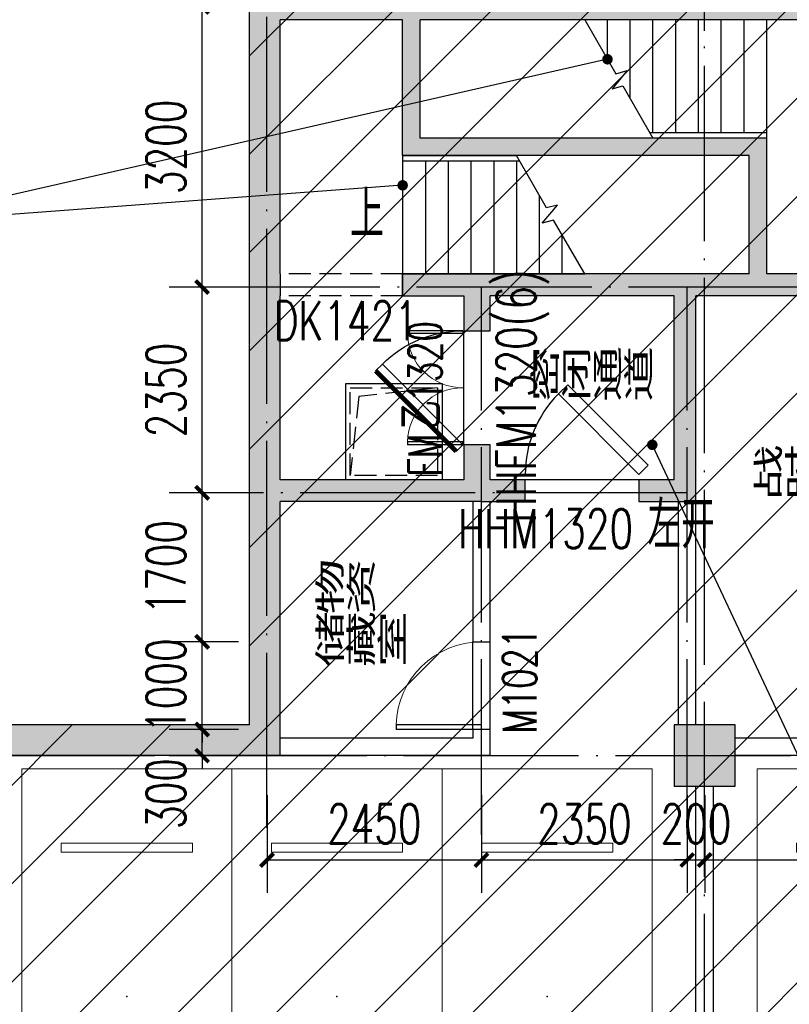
# Model space of a CAD drawing. Extents: x 797781 to 1255204, y 21234 to 1024248.
# Tile 31 of 256: x 897084 to 905876, y 108004 to 119244. Entities that reach past the tile are written whole.
import ezdxf

# ---------------------------------------------------------------- set-up
doc = ezdxf.new("R2010")
doc.units = 0
doc.header["$LTSCALE"] = 1000
doc.header["$MEASUREMENT"] = 0
doc.linetypes.add('230303生产综合楼-平面图_t8$0$DASH', pattern=[0.35, 0.25, -0.1])
doc.linetypes.add('230303生产综合楼-平面图_t8$0$DOTE', pattern=[2.42, 2, -0.2, 0.02, -0.2])
doc.layers.add('230303生产综合楼-平面图_t8$0$A-普通车位', color=252, linetype='Continuous', lineweight=9)
for name, color, linetype in [('230303生产综合楼-平面图_t8$0$A-车位编号', 7, 'Continuous'), ('230303生产综合楼-平面图_t8$0$AX-B-P01(-1F)-RFQ$0$AX-B-P01(-1F)-RFQ$0$$0$DIM_LEAD', 3, 'Continuous'), ('230303生产综合楼-平面图_t8$0$AXIS', 3, 'Continuous'), ('230303生产综合楼-平面图_t8$0$COLUMN', 40, 'Continuous'), ('230303生产综合楼-平面图_t8$0$DIM_SYMB', 3, 'Continuous'), ('230303生产综合楼-平面图_t8$0$DOOR_FIRE', 4, 'Continuous'), ('230303生产综合楼-平面图_t8$0$DOOR_FIRE_TEXT', 7, 'Continuous'), ('230303生产综合楼-平面图_t8$0$DOTE', 1, '230303生产综合楼-平面图_t8$0$DOTE'), ('230303生产综合楼-平面图_t8$0$PUB_DIM', 3, 'Continuous'), ('230303生产综合楼-平面图_t8$0$PUB_HATCH', 8, 'Continuous'), ('230303生产综合楼-平面图_t8$0$PUB_TEXT', 7, 'Continuous'), ('230303生产综合楼-平面图_t8$0$STAIR', 2, 'Continuous'), ('230303生产综合楼-平面图_t8$0$WALL', 40, 'Continuous'), ('230303生产综合楼-平面图_t8$0$WINDOW', 4, 'Continuous'), ('230303生产综合楼-平面图_t8$0$WINDOW_TEXT', 7, 'Continuous'), ('230303生产综合楼-平面图_t8$0$人防门', 1, 'Continuous'), ('PUB_HATCH', 8, 'Continuous')]:
    doc.layers.add(name, color=color, linetype=linetype)
doc.styles.add('230303生产综合楼-平面图_t8$0$_HZTXT', font='@HZTXT_E', dxfattribs={"width": 0.7, "bigfont": '@@HZTXT'})
doc.styles.add('230303生产综合楼-平面图_t8$0$_TCH_DIM', font='SIMPLEX', dxfattribs={"bigfont": 'GBCBIG'})
doc.styles.add('230303生产综合楼-平面图_T8$0$_TCH_DIM_T3', font='SIMPLEX', dxfattribs={"width": 0.705882, "bigfont": 'GBCBIG'})
doc.styles.add('230303生产综合楼-平面图_t8$0$_TCH_WINDOW', font='SIMPLEX', dxfattribs={"height": 3.5, "bigfont": 'GBCBIG'})
doc.dimstyles.new('230303生产综合楼-平面图_T8$0$_TCH_ARCH&&150', dxfattribs={"dimtxt": 446.25, "dimasz": 150, "dimexe": 375, "dimexo": 450, "dimgap": 189.375, "dimtad": 1, "dimdec": 0, "dimzin": 0, "dimdsep": 46, "dimtxsty": '230303生产综合楼-平面图_T8$0$_TCH_DIM_T3', "dimblk": '230303生产综合楼-平面图_t8$0$_ArchTick', "dimcen": 0.09, "dimclrt": 7, "dimazin": 2, "dimtfac": 1, "dimtdec": 0, "dimtix": 1, "dimtmove": 2, "dimatfit": 3, "dimfxl": 1, "dimtolj": 1, "dimtzin": 0, "dimarcsym": 0})

# ---------------------------------------------------------------- blocks, each defined once
blk = doc.blocks.new('230303生产综合楼-平面图_t8$0$普通车位')
at = {"layer": '230303生产综合楼-平面图_t8$0$A-普通车位'}
for points in [[(100, -1200), (5400, -1200), (5400, 1200), (100, 1200)], [(950, 750), (950, -750), (1050, -750), (1050, 750)]]:
    blk.add_lwpolyline(points, close=True, dxfattribs=at)
at = {"layer": '230303生产综合楼-平面图_t8$0$A-车位编号'}
blk.add_point((2700, 0), dxfattribs=at)
blk = doc.blocks.new('230303生产综合楼-平面图_t8$0$1000集水坑')
at = {"layer": '230303生产综合楼-平面图_t8$0$人防门', "color": 6}
blk.add_lwpolyline([(0, 1100), (1100, 1100), (1100, 0), (0, 0)], close=True, dxfattribs=at)
at = {"layer": '230303生产综合楼-平面图_t8$0$人防门', "color": 6, "linetype": '230303生产综合楼-平面图_t8$0$DASH'}
blk.add_lwpolyline([(50, 1050), (1050, 1050), (1050, 50), (50, 50)], close=True, dxfattribs=at)
blk.add_lwpolyline([(50, 1050), (150, 150), (1050, 50)], dxfattribs=at)
blk = doc.blocks.new('230303生产综合楼-平面图_t8$0$_ArchTick')
at = {"color": 0, "linetype": 'ByBlock', "const_width": 0.3}
blk.add_lwpolyline([(-0.5, -0.5), (0.5, 0.5)], dxfattribs=at)
blk = doc.blocks.new('*D3035')
at = {"layer": '230303生产综合楼-平面图_t8$0$AXIS', "color": 0, "lineweight": -2, "transparency": 16777216}
for p, q in [((896508, 119567), (896508, 123242)), ((904908, 119567), (904908, 123242)), ((896508, 122867), (904908, 122867))]:
    blk.add_line(p, q, dxfattribs=at)
at = {"layer": 'Defpoints', "color": 0, "transparency": 16777216}
for p in [(904908, 122867), (896508, 119117), (904908, 119117)]:
    blk.add_point(p, dxfattribs=at)
at = {"layer": '230303生产综合楼-平面图_t8$0$AXIS', "color": 0, "lineweight": -2, "transparency": 16777216, "xscale": 150, "yscale": 150, "zscale": 150, "rotation": 180}
blk.add_blockref('230303生产综合楼-平面图_t8$0$_ArchTick', (896508, 122867), dxfattribs=at)
at = {"layer": '230303生产综合楼-平面图_t8$0$AXIS', "color": 0, "lineweight": -2, "transparency": 16777216, "xscale": 150, "yscale": 150, "zscale": 150}
blk.add_blockref('230303生产综合楼-平面图_t8$0$_ArchTick', (904908, 122867), dxfattribs=at)
at = {"layer": '230303生产综合楼-平面图_t8$0$AXIS', "color": 7, "transparency": 16777216, "insert": (900708, 123280), "char_height": 446.2, "attachment_point": 5, "style": '230303生产综合楼-平面图_T8$0$_TCH_DIM_T3'}
blk.add_mtext('\\A1;8400', dxfattribs=at)
blk = doc.blocks.new('*D3036')
at = {"layer": '230303生产综合楼-平面图_t8$0$AXIS', "color": 0, "lineweight": -2, "transparency": 16777216}
for p, q in [((904908, 119567), (904908, 123242)), ((913308, 119567), (913308, 123242)), ((904908, 122867), (913308, 122867))]:
    blk.add_line(p, q, dxfattribs=at)
at = {"layer": 'Defpoints', "color": 0, "transparency": 16777216}
for p in [(913308, 122867), (904908, 119117), (913308, 119117)]:
    blk.add_point(p, dxfattribs=at)
at = {"layer": '230303生产综合楼-平面图_t8$0$AXIS', "color": 0, "lineweight": -2, "transparency": 16777216, "xscale": 150, "yscale": 150, "zscale": 150, "rotation": 180}
blk.add_blockref('230303生产综合楼-平面图_t8$0$_ArchTick', (904908, 122867), dxfattribs=at)
at = {"layer": '230303生产综合楼-平面图_t8$0$AXIS', "color": 0, "lineweight": -2, "transparency": 16777216, "xscale": 150, "yscale": 150, "zscale": 150}
blk.add_blockref('230303生产综合楼-平面图_t8$0$_ArchTick', (913308, 122867), dxfattribs=at)
at = {"layer": '230303生产综合楼-平面图_t8$0$AXIS', "color": 7, "transparency": 16777216, "insert": (909108, 123280), "char_height": 446.2, "attachment_point": 5, "style": '230303生产综合楼-平面图_T8$0$_TCH_DIM_T3'}
blk.add_mtext('\\A1;8400', dxfattribs=at)
blk = doc.blocks.new('*D3047')
at = {"layer": '230303生产综合楼-平面图_t8$0$AXIS', "color": 0, "lineweight": -2, "transparency": 16777216}
for p, q in [((870658, 119567), (870658, 124442)), ((989258, 119567), (989258, 124442)), ((870658, 124067), (989258, 124067))]:
    blk.add_line(p, q, dxfattribs=at)
at = {"layer": 'Defpoints', "color": 0, "transparency": 16777216}
for p in [(989258, 124067), (870658, 119117), (989258, 119117)]:
    blk.add_point(p, dxfattribs=at)
at = {"layer": '230303生产综合楼-平面图_t8$0$AXIS', "color": 0, "lineweight": -2, "transparency": 16777216, "xscale": 150, "yscale": 150, "zscale": 150, "rotation": 180}
blk.add_blockref('230303生产综合楼-平面图_t8$0$_ArchTick', (870658, 124067), dxfattribs=at)
at = {"layer": '230303生产综合楼-平面图_t8$0$AXIS', "color": 0, "lineweight": -2, "transparency": 16777216, "xscale": 150, "yscale": 150, "zscale": 150}
blk.add_blockref('230303生产综合楼-平面图_t8$0$_ArchTick', (989258, 124067), dxfattribs=at)
at = {"layer": '230303生产综合楼-平面图_t8$0$AXIS', "color": 7, "transparency": 16777216, "insert": (929958, 124480), "char_height": 446.2, "attachment_point": 5, "style": '230303生产综合楼-平面图_T8$0$_TCH_DIM_T3'}
blk.add_mtext('\\A1;118600', dxfattribs=at)
blk = doc.blocks.new('*D3164')
at = {"layer": '230303生产综合楼-平面图_t8$0$PUB_DIM', "color": 0, "lineweight": -2, "transparency": 16777216}
for p, q in [((899909, 110392), (899909, 109276)), ((902359, 110392), (902359, 109276)), ((899909, 109651), (902359, 109651))]:
    blk.add_line(p, q, dxfattribs=at)
at = {"layer": 'Defpoints', "color": 0, "transparency": 16777216}
for p in [(899909, 110842), (902359, 110842), (902359, 109651)]:
    blk.add_point(p, dxfattribs=at)
at = {"layer": '230303生产综合楼-平面图_t8$0$PUB_DIM', "color": 0, "lineweight": -2, "transparency": 16777216, "xscale": 150, "yscale": 150, "zscale": 150, "rotation": 180}
blk.add_blockref('230303生产综合楼-平面图_t8$0$_ArchTick', (899909, 109651), dxfattribs=at)
at = {"layer": '230303生产综合楼-平面图_t8$0$PUB_DIM', "color": 0, "lineweight": -2, "transparency": 16777216, "xscale": 150, "yscale": 150, "zscale": 150}
blk.add_blockref('230303生产综合楼-平面图_t8$0$_ArchTick', (902359, 109651), dxfattribs=at)
at = {"layer": '230303生产综合楼-平面图_t8$0$PUB_DIM', "color": 7, "transparency": 16777216, "insert": (901134, 110064), "char_height": 446.2, "attachment_point": 5, "style": '230303生产综合楼-平面图_T8$0$_TCH_DIM_T3'}
blk.add_mtext('\\A1;2450', dxfattribs=at)
blk = doc.blocks.new('*D3165')
at = {"layer": '230303生产综合楼-平面图_t8$0$PUB_DIM', "color": 0, "lineweight": -2, "transparency": 16777216}
for p, q in [((902359, 110392), (902359, 109276)), ((904709, 110392), (904709, 109276)), ((902359, 109651), (904709, 109651))]:
    blk.add_line(p, q, dxfattribs=at)
at = {"layer": 'Defpoints', "color": 0, "transparency": 16777216}
for p in [(902359, 110842), (904709, 110842), (904709, 109651)]:
    blk.add_point(p, dxfattribs=at)
at = {"layer": '230303生产综合楼-平面图_t8$0$PUB_DIM', "color": 0, "lineweight": -2, "transparency": 16777216, "xscale": 150, "yscale": 150, "zscale": 150, "rotation": 180}
blk.add_blockref('230303生产综合楼-平面图_t8$0$_ArchTick', (902359, 109651), dxfattribs=at)
at = {"layer": '230303生产综合楼-平面图_t8$0$PUB_DIM', "color": 0, "lineweight": -2, "transparency": 16777216, "xscale": 150, "yscale": 150, "zscale": 150}
blk.add_blockref('230303生产综合楼-平面图_t8$0$_ArchTick', (904709, 109651), dxfattribs=at)
at = {"layer": '230303生产综合楼-平面图_t8$0$PUB_DIM', "color": 7, "transparency": 16777216, "insert": (903534, 110064), "char_height": 446.2, "attachment_point": 5, "style": '230303生产综合楼-平面图_T8$0$_TCH_DIM_T3'}
blk.add_mtext('\\A1;2350', dxfattribs=at)
blk = doc.blocks.new('*D3166')
at = {"layer": '230303生产综合楼-平面图_t8$0$PUB_DIM', "color": 0, "lineweight": -2, "transparency": 16777216}
for p, q in [((904709, 110392), (904709, 109276)), ((904909, 110392), (904909, 109276)), ((904709, 109651), (904559, 109651)), ((904709, 109651), (904909, 109651)), ((904909, 109651), (905059, 109651))]:
    blk.add_line(p, q, dxfattribs=at)
at = {"layer": 'Defpoints', "color": 0, "transparency": 16777216}
for p in [(904709, 110842), (904909, 110842), (904909, 109651)]:
    blk.add_point(p, dxfattribs=at)
at = {"layer": '230303生产综合楼-平面图_t8$0$PUB_DIM', "color": 0, "lineweight": -2, "transparency": 16777216, "xscale": 150, "yscale": 150, "zscale": 150}
blk.add_blockref('230303生产综合楼-平面图_t8$0$_ArchTick', (904709, 109651), dxfattribs=at)
at = {"layer": '230303生产综合楼-平面图_t8$0$PUB_DIM', "color": 0, "lineweight": -2, "transparency": 16777216, "xscale": 150, "yscale": 150, "zscale": 150, "rotation": 180}
blk.add_blockref('230303生产综合楼-平面图_t8$0$_ArchTick', (904909, 109651), dxfattribs=at)
at = {"layer": '230303生产综合楼-平面图_t8$0$PUB_DIM', "color": 7, "transparency": 16777216, "insert": (904809, 110064), "char_height": 446.2, "attachment_point": 5, "style": '230303生产综合楼-平面图_T8$0$_TCH_DIM_T3'}
blk.add_mtext('\\A1;200', dxfattribs=at)
blk = doc.blocks.new('*D3167')
at = {"layer": '230303生产综合楼-平面图_t8$0$PUB_DIM', "color": 0, "lineweight": -2, "transparency": 16777216}
for p, q in [((904909, 110392), (904909, 109276)), ((908459, 110392), (908459, 109276)), ((904909, 109651), (908459, 109651))]:
    blk.add_line(p, q, dxfattribs=at)
at = {"layer": 'Defpoints', "color": 0, "transparency": 16777216}
for p in [(904909, 110842), (908459, 110842), (908459, 109651)]:
    blk.add_point(p, dxfattribs=at)
at = {"layer": '230303生产综合楼-平面图_t8$0$PUB_DIM', "color": 0, "lineweight": -2, "transparency": 16777216, "xscale": 150, "yscale": 150, "zscale": 150, "rotation": 180}
blk.add_blockref('230303生产综合楼-平面图_t8$0$_ArchTick', (904909, 109651), dxfattribs=at)
at = {"layer": '230303生产综合楼-平面图_t8$0$PUB_DIM', "color": 0, "lineweight": -2, "transparency": 16777216, "xscale": 150, "yscale": 150, "zscale": 150}
blk.add_blockref('230303生产综合楼-平面图_t8$0$_ArchTick', (908459, 109651), dxfattribs=at)
at = {"layer": '230303生产综合楼-平面图_t8$0$PUB_DIM', "color": 7, "transparency": 16777216, "insert": (906684, 110064), "char_height": 446.2, "attachment_point": 5, "style": '230303生产综合楼-平面图_T8$0$_TCH_DIM_T3'}
blk.add_mtext('\\A1;3550', dxfattribs=at)
blk = doc.blocks.new('*D3271')
at = {"layer": '230303生产综合楼-平面图_t8$0$PUB_DIM', "color": 0, "lineweight": -2, "transparency": 16777216}
for p, q in [((899168, 111142), (899168, 111292)), ((899582, 111142), (898793, 111142)), ((899168, 110842), (899168, 111142)), ((899582, 110842), (898793, 110842)), ((899168, 110842), (899168, 110692))]:
    blk.add_line(p, q, dxfattribs=at)
at = {"layer": 'Defpoints', "color": 0, "transparency": 16777216}
for p in [(899168, 111142), (900032, 111142), (900032, 110842)]:
    blk.add_point(p, dxfattribs=at)
at = {"layer": '230303生产综合楼-平面图_t8$0$PUB_DIM', "color": 0, "lineweight": -2, "transparency": 16777216, "xscale": 150, "yscale": 150, "zscale": 150}
for p, rotation in [((899168, 111142), 270), ((899168, 110842), 90)]:
    blk.add_blockref('230303生产综合楼-平面图_t8$0$_ArchTick', p, dxfattribs=dict(at, rotation=rotation))
at = {"layer": '230303生产综合楼-平面图_t8$0$PUB_DIM', "color": 7, "transparency": 16777216, "insert": (898755, 110409), "char_height": 446.2, "attachment_point": 5, "rotation": 90, "style": '230303生产综合楼-平面图_T8$0$_TCH_DIM_T3'}
blk.add_mtext('\\A1;300', dxfattribs=at)
blk = doc.blocks.new('*D3272')
at = {"layer": '230303生产综合楼-平面图_t8$0$PUB_DIM', "color": 0, "lineweight": -2, "transparency": 16777216}
for p, q in [((899168, 112142), (899168, 112292)), ((899582, 112142), (898793, 112142)), ((899168, 111142), (899168, 112142)), ((899582, 111142), (898793, 111142)), ((899168, 111142), (899168, 110992))]:
    blk.add_line(p, q, dxfattribs=at)
at = {"layer": 'Defpoints', "color": 0, "transparency": 16777216}
for p in [(899168, 112142), (900032, 112142), (900032, 111142)]:
    blk.add_point(p, dxfattribs=at)
at = {"layer": '230303生产综合楼-平面图_t8$0$PUB_DIM', "color": 0, "lineweight": -2, "transparency": 16777216, "xscale": 150, "yscale": 150, "zscale": 150}
for p, rotation in [((899168, 112142), 270), ((899168, 111142), 90)]:
    blk.add_blockref('230303生产综合楼-平面图_t8$0$_ArchTick', p, dxfattribs=dict(at, rotation=rotation))
at = {"layer": '230303生产综合楼-平面图_t8$0$PUB_DIM', "color": 7, "transparency": 16777216, "insert": (898755, 111642), "char_height": 446.2, "attachment_point": 5, "rotation": 90, "style": '230303生产综合楼-平面图_T8$0$_TCH_DIM_T3'}
blk.add_mtext('\\A1;1000', dxfattribs=at)
blk = doc.blocks.new('*D3273')
at = {"layer": '230303生产综合楼-平面图_t8$0$PUB_DIM', "color": 0, "lineweight": -2, "transparency": 16777216}
for p, q in [((899582, 113842), (898793, 113842)), ((899168, 112142), (899168, 113842)), ((899582, 112142), (898793, 112142))]:
    blk.add_line(p, q, dxfattribs=at)
at = {"layer": 'Defpoints', "color": 0, "transparency": 16777216}
for p in [(899168, 113842), (900032, 113842), (900032, 112142)]:
    blk.add_point(p, dxfattribs=at)
at = {"layer": '230303生产综合楼-平面图_t8$0$PUB_DIM', "color": 0, "lineweight": -2, "transparency": 16777216, "xscale": 150, "yscale": 150, "zscale": 150}
for p, rotation in [((899168, 113842), 90), ((899168, 112142), 270)]:
    blk.add_blockref('230303生产综合楼-平面图_t8$0$_ArchTick', p, dxfattribs=dict(at, rotation=rotation))
at = {"layer": '230303生产综合楼-平面图_t8$0$PUB_DIM', "color": 7, "transparency": 16777216, "insert": (898755, 112992), "char_height": 446.2, "attachment_point": 5, "rotation": 90, "style": '230303生产综合楼-平面图_T8$0$_TCH_DIM_T3'}
blk.add_mtext('\\A1;1700', dxfattribs=at)
blk = doc.blocks.new('*D3274')
at = {"layer": '230303生产综合楼-平面图_t8$0$PUB_DIM', "color": 0, "lineweight": -2, "transparency": 16777216}
for p, q in [((899582, 116192), (898793, 116192)), ((899168, 113842), (899168, 116192)), ((899582, 113842), (898793, 113842))]:
    blk.add_line(p, q, dxfattribs=at)
at = {"layer": 'Defpoints', "color": 0, "transparency": 16777216}
for p in [(899168, 116192), (900032, 116192), (900032, 113842)]:
    blk.add_point(p, dxfattribs=at)
at = {"layer": '230303生产综合楼-平面图_t8$0$PUB_DIM', "color": 0, "lineweight": -2, "transparency": 16777216, "xscale": 150, "yscale": 150, "zscale": 150}
for p, rotation in [((899168, 116192), 90), ((899168, 113842), 270)]:
    blk.add_blockref('230303生产综合楼-平面图_t8$0$_ArchTick', p, dxfattribs=dict(at, rotation=rotation))
at = {"layer": '230303生产综合楼-平面图_t8$0$PUB_DIM', "color": 7, "transparency": 16777216, "insert": (898755, 115017), "char_height": 446.2, "attachment_point": 5, "rotation": 90, "style": '230303生产综合楼-平面图_T8$0$_TCH_DIM_T3'}
blk.add_mtext('\\A1;2350', dxfattribs=at)
blk = doc.blocks.new('*D3275')
at = {"layer": '230303生产综合楼-平面图_t8$0$PUB_DIM', "color": 0, "lineweight": -2, "transparency": 16777216}
for p, q in [((899582, 119392), (898793, 119392)), ((899168, 116192), (899168, 119392)), ((899582, 116192), (898793, 116192))]:
    blk.add_line(p, q, dxfattribs=at)
at = {"layer": 'Defpoints', "color": 0, "transparency": 16777216}
for p in [(899168, 119392), (900032, 119392), (900032, 116192)]:
    blk.add_point(p, dxfattribs=at)
at = {"layer": '230303生产综合楼-平面图_t8$0$PUB_DIM', "color": 0, "lineweight": -2, "transparency": 16777216, "xscale": 150, "yscale": 150, "zscale": 150}
for p, rotation in [((899168, 119392), 90), ((899168, 116192), 270)]:
    blk.add_blockref('230303生产综合楼-平面图_t8$0$_ArchTick', p, dxfattribs=dict(at, rotation=rotation))
at = {"layer": '230303生产综合楼-平面图_t8$0$PUB_DIM', "color": 7, "transparency": 16777216, "insert": (898755, 117792), "char_height": 446.2, "attachment_point": 5, "rotation": 90, "style": '230303生产综合楼-平面图_T8$0$_TCH_DIM_T3'}
blk.add_mtext('\\A1;3200', dxfattribs=at)
blk = doc.blocks.new('230303生产综合楼-平面图_t8$0$$DorLib2D$00000002')
for p, q in [((-0.5, 0), (-0.5, 0.4875)), ((-0.475, 0.4875), (-0.5, 0.4875)), ((-0.475, 0), (-0.475, 0.4875)), ((0.475, 0), (0.475, 0.4875)), ((0.475, 0.4875), (0.5, 0.4875)), ((0.5, 0), (0.5, 0.4875)), ((-0.5, 0), (-0.475, 0)), ((0.5, 0), (0.475, 0))]:
    blk.add_line(p, q)
at = {"lineweight": 13}
for centre, start, end in [((-0.4875, 0), 0, 88.53072), ((0.4875, 0), 91.46928, 180)]:
    blk.add_arc(centre, 0.4875, start, end, dxfattribs=at)
blk = doc.blocks.new('230303生产综合楼-平面图_t8$0$$DorLib2D$00000078')
for p, q in [((-0.2071, 0.85), (-0.1263, 0.9308)), ((0.5808, 0.2237), (-0.1263, 0.9308)), ((0.5, 0.1429), (-0.2071, 0.85)), ((0.5, 0.1429), (0.5808, 0.2237))]:
    blk.add_line(p, q)
blk.add_arc((0.5, 0.1429), 1, 135, 180)
blk = doc.blocks.new('230303生产综合楼-平面图_t8$0$$DorLib2D$00000085')
for p, q in [((-0.2071, 0.8321), (-0.1482, 0.891)), ((0.5, 0.125), (-0.2071, 0.8321)), ((0.5, 0.125), (0.5589, 0.1839))]:
    blk.add_line(p, q)
at = {"const_width": 0.0417}
blk.add_lwpolyline([(0.5589, 0.1839), (-0.1482, 0.891)], dxfattribs=at)
blk.add_arc((0.5, 0.125), 1, 135, 180)
blk = doc.blocks.new('230303生产综合楼-平面图_t8$0$$DorLib2D$00000001')
for p, q in [((0.45, 0.975), (0.5, 0.975)), ((0.45, 0), (0.45, 0.975)), ((0.5, 0), (0.5, 0.975)), ((0.5, 0), (0.45, 0))]:
    blk.add_line(p, q)
at = {"lineweight": 13}
blk.add_arc((0.475, 0), 0.975, 91.4693, 180, dxfattribs=at)
blk = doc.blocks.new('_FZH')
blk.add_lwpolyline([(-0.5, -0.5), (0.5, -0.5), (0.5, 0.5), (-0.5, 0.5)], close=True)
at = {"layer": 'PUB_HATCH'}
blk.add_solid([(-0.5, -0.5), (0.5, -0.5), (-0.5, 0.5), (0.5, 0.5)], dxfattribs=at)

msp = doc.modelspace()

# ---------------------------------------------------------------- hatches: boundary and pattern name
at = {"layer": '230303生产综合楼-平面图_t8$0$PUB_HATCH'}
h = msp.add_hatch(dxfattribs=at)
h.set_pattern_fill('ANSI31', color=256, scale=500)
h.set_pattern_definition([(45, (742304.1, -46432.5), (-561.266, 561.266), [])])
h.paths.add_polyline_path([(930109.1, 68893.4), (930108.6, 82492.3), (938508.6, 82492.3), (938508.2, 85667.3), (943409, 85667.3), (943409.3, 93092.3), (943762.1, 93092.3), (943758.6, 95392.3), (943508.6, 95392.3), (943508.6, 101792.3), (951058.6, 101792.3), (951058.6, 104092.3), (952808.6, 104092.3), (952808.6, 105392.3), (952708.2, 105392.3), (952709, 111192.3), (938408.6, 111192.3), (938408.6, 112942.3), (934909, 112942.3), (934909, 113292.3), (935009, 113392.3), (935009, 113792.3), (932409, 113792.3), (932409, 113392.3), (932509, 113292.3), (932509, 112992.3), (930408.6, 112992.3), (930408.6, 111192.3), (913308.6, 111192.3), (913308.6, 119592.3), (899708.6, 119592.3), (899708.6, 116092.3), (899708.6, 114673.2), (899708.6, 111192.3), (895158.6, 111192.3), (895158.6, 96992.3), (899608.6, 96992.3), (899608.6, 98042.3), (902558.6, 98042.3), (902558.6, 96992.3), (904808.6, 96992.3), (904808.2, 86592.3), (896359, 86592.3), (896156.1, 86592.3), (896158.6, 81292.3), (896158.6, 73892.3), (896158.6, 70892.3), (896358.6, 70892.3), (897858.6, 70892.3), (897858.6, 70042.3), (900108.6, 70042.3), (900108.6, 68892.3)])
h.paths.add_polyline_path([(930105.6, 68892.3), (955656.4, 68892.3), (955656.4, 72492.3), (963356.4, 72492.3), (963356.4, 68892.3), (986709.3, 68892.3), (986709.3, 70442.3), (987458.6, 70442.3), (987458.6, 70892.3), (989258.6, 70892.3), (989256.4, 88842.3), (986008.6, 88842.3), (986008.6, 90692.3), (982958.6, 90692.3), (982958.6, 94955.7), (980858.6, 94955.7), (980858.6, 99042.3), (985808.6, 99042.3), (985808.6, 96992.3), (989256.4, 96992.3), (989256.4, 109542.3), (987108.6, 109542.3), (987108.6, 109842.3), (986208.6, 109842.3), (986208.6, 111192.3), (963706.4, 111192.3), (963706.4, 119592.3), (955308.6, 119592.3), (955304.2, 111192.3), (952709, 111192.7), (952709, 105392.3), (955356.4, 105392.3), (955357.5, 98892.3), (952859.7, 98892.3), (952858.6, 95342.3), (952858.6, 94880.1), (952858.6, 93092.3), (943407.1, 93092.3), (943407.1, 85667.3), (938508.6, 85667.3), (938508.6, 82492.3), (930107.1, 82492.3)])
for points in [[(899941.9, 116209), (900058.6, 116342.3), (900058.6, 119242.3), (899708.6, 119592.3), (899708.6, 116192.3)], [(901558.6, 119359), (901558.6, 119592.3), (899708.6, 119592.3), (900058.6, 119242.3), (901458.6, 119242.3)], [(907225.2, 119359), (907208.6, 119592.3), (901558.6, 119592.3), (901558.6, 119359), (901658.6, 119242.3), (907108.6, 119242.3)], [(901558.6, 117825.7), (901658.6, 117892.3), (901658.6, 119242.3), (901558.6, 119359), (901458.6, 119242.3), (901458.6, 117892.3)], [(901558.6, 117825.7), (901458.6, 117892.3), (901458.6, 117692.3), (901558.6, 117692.3)], [(905518.6, 117759), (905518.6, 117892.3), (901658.6, 117892.3), (901558.6, 117825.7), (901558.6, 117692.3), (905418.6, 117692.3)], [(905618.6, 117892.3), (905518.6, 117892.3), (905518.6, 117759), (905618.6, 117692.3)], [(905518.6, 116259), (905618.6, 116342.3), (905618.6, 117692.3), (905518.6, 117759), (905418.6, 117692.3), (905418.6, 116342.3)], [(900058.6, 116092.3), (900058.6, 116342.3), (899941.9, 116209)], [(902358.6, 116342.3), (901458.6, 116342.3), (901458.6, 116092.3), (902158.6, 116092.3), (902325.2, 116175.7)], [(904691.9, 116175.7), (904708.6, 116342.3), (902358.6, 116342.3), (902325.2, 116175.7), (902458.6, 116092.3), (904558.6, 116092.3)], [(905518.6, 116259), (905418.6, 116342.3), (904708.6, 116342.3), (904691.9, 116175.7), (904808.6, 116092.3), (905518.6, 116092.3)], [(907225.2, 116259), (907108.6, 116342.3), (905618.6, 116342.3), (905518.6, 116259), (905518.6, 116092.3), (907208.6, 116092.3)], [(899941.9, 113859), (900058.6, 113992.3), (900058.6, 116092.3), (899941.9, 116209), (899708.6, 116192.3), (899708.6, 113842.3)], [(902158.6, 116092.3), (902158.6, 115692.3), (902458.6, 115692.3), (902458.6, 116092.3), (902325.2, 116175.7)], [(904558.6, 113992.3), (904808.6, 113742.3), (904808.6, 116092.3), (904691.9, 116175.7), (904558.6, 116092.3)], [(902458.6, 113992.3), (902458.6, 114392.3), (902158.6, 114392.3), (902158.6, 113992.3), (902325.2, 113909)], [(902325.2, 113909), (902158.6, 113992.3), (900058.6, 113992.3), (899941.9, 113859), (900058.6, 113742.3), (902358.6, 113742.3)], [(902358.6, 113742.3), (902858.6, 113742.3), (902858.6, 113992.3), (902458.6, 113992.3), (902325.2, 113909)], [(904558.6, 113992.3), (904158.6, 113992.3), (904158.6, 113742.3), (904808.6, 113742.3)], [(899708.6, 111192.3), (900058.6, 110842.3), (900058.6, 113742.3), (899941.9, 113859), (899708.6, 113842.3)], [(896858.6, 111192.3), (896858.6, 110842.3), (900058.6, 110842.3), (899708.6, 111192.3)]]:
    msp.add_hatch(color=256, dxfattribs=at).paths.add_polyline_path(points)

# ---------------------------------------------------------------- linework, layer by layer
at = {"layer": '230303生产综合楼-平面图_t8$0$AX-B-P01(-1F)-RFQ$0$AX-B-P01(-1F)-RFQ$0$$0$DIM_LEAD'}
for p, q in [((903798.6, 118792.5), (895528.9, 116911.9)), ((901458.6, 117353.6), (895528.9, 116911.9)), ((904310.6, 114390.9), (907252, 108115.4))]:
    msp.add_line(p, q, dxfattribs=at)
at = {"layer": '230303生产综合楼-平面图_t8$0$AX-B-P01(-1F)-RFQ$0$AX-B-P01(-1F)-RFQ$0$$0$DIM_LEAD', "const_width": 60}
for points in [[(903827.8, 118799.1, 1), (903769.3, 118785.8, 1)], [(901488.5, 117355.9, 1), (901428.7, 117351.4, 1)], [(904297.9, 114418, 1), (904323.3, 114363.7, 1)]]:
    msp.add_lwpolyline(points, format="xyb", close=True, dxfattribs=at)
at = {"layer": '230303生产综合楼-平面图_t8$0$AXIS'}
msp.add_line((904908, 119117.3), (904908, 125117.3), dxfattribs=at)
at = {"layer": '230303生产综合楼-平面图_t8$0$DIM_SYMB'}
for points in [[(905748.6, 118567.3, 0, 0, 0), (904508.6, 118567.3, 120, 0, 0), (904058.6, 118567.3, 0, 0, 0)], [(901328.6, 117017.3, 0, 0, 0), (902568.6, 117017.3, 120, 0, 0), (903018.6, 117017.3, 0, 0, 0)]]:
    msp.add_lwpolyline(points, format="xyseb", dxfattribs=at)
at = {"layer": '230303生产综合楼-平面图_t8$0$DOOR_FIRE'}
for p, q in [((902258.6, 111142.3), (902258.6, 112142.3)), ((902458.6, 111142.3), (902458.6, 112142.3))]:
    msp.add_line(p, q, dxfattribs=at)
at = {"layer": '230303生产综合楼-平面图_t8$0$DOTE'}
for p, q in [((899908.6, 110017.3), (899908.6, 120067.2)), ((904908.6, 68317.3), (904908.6, 119117.3)), ((908458.6, 116192.3), (899167.5, 116192.3)), ((902358.6, 109942.3), (902358.6, 116192.3)), ((904708.6, 109942.3), (904708.6, 116192.3)), ((904708.6, 113842.3), (898908.6, 113842.3)), ((870008.6, 110842.3), (989908.6, 110842.3))]:
    msp.add_line(p, q, dxfattribs=at)
at = {"layer": '230303生产综合楼-平面图_t8$0$STAIR'}
for p, q in [((905618.6, 119242.3), (903538.9, 119242.3)), ((903538.9, 119242.3), (903893.6, 118627.8)), ((903798.6, 118792.5), (903798.6, 119242.3)), ((904058.6, 118342.2), (904058.6, 119242.3)), ((904318.6, 117952.3), (904318.6, 119242.3)), ((904578.6, 117952.3), (904578.6, 119242.3)), ((904838.6, 117952.3), (904838.6, 119242.3)), ((905098.6, 117952.3), (905098.6, 119242.3)), ((905358.6, 117952.3), (905358.6, 119242.3)), ((905618.6, 117952.3), (905618.6, 119242.3)), ((904024, 118662.8), (903851.1, 118456.7)), ((903893.6, 118627.8), (904024, 118662.8)), ((903851.1, 118456.7), (903973.5, 118489.5)), ((903973.5, 118489.5), (904318.3, 117892.3)), ((905618.6, 117952.3), (904283.7, 117952.3)), ((905618.6, 117892.3), (905618.6, 117952.3)), ((905618.6, 117892.3), (905618.6, 117952.3)), ((905618.6, 117892.3), (904318.3, 117892.3)), ((905618.6, 117892.3), (904318.3, 117892.3)), ((901458.6, 117692.3), (902758.9, 117692.3)), ((901458.6, 117692.3), (901458.6, 117632.3)), ((901458.6, 117692.3), (902758.9, 117692.3)), ((901458.6, 117692.3), (901458.6, 117632.3)), ((903103.7, 117095.1), (902758.9, 117692.3)), ((901458.6, 117632.3), (901458.6, 116342.3)), ((901458.6, 117632.3), (902793.5, 117632.3)), ((901718.6, 117632.3), (901718.6, 116342.3)), ((901978.6, 117632.3), (901978.6, 116342.3)), ((902238.6, 117632.3), (902238.6, 116342.3)), ((902498.6, 117632.3), (902498.6, 116342.3)), ((902758.6, 117632.3), (902758.6, 116342.3)), ((903018.6, 117242.5), (903018.6, 116342.3)), ((903053.1, 116921.9), (903226, 117127.9)), ((903226, 117127.9), (903103.7, 117095.1)), ((903183.5, 116956.8), (903053.1, 116921.9)), ((903538.3, 116342.3), (903183.5, 116956.8)), ((903278.6, 116792.2), (903278.6, 116342.3)), ((901458.6, 116342.3), (903538.3, 116342.3))]:
    msp.add_line(p, q, dxfattribs=at)
at = {"layer": '230303生产综合楼-平面图_t8$0$WALL'}
for p, q in [((899708.6, 116192.3), (899708.6, 119592.3)), ((900058.6, 116342.3), (900058.6, 119242.3)), ((901458.6, 119242.3), (900058.6, 119242.3)), ((901458.6, 117892.3), (901458.6, 119242.3)), ((901658.6, 117892.3), (901658.6, 119242.3)), ((907108.6, 119242.3), (901658.6, 119242.3)), ((901458.6, 117892.3), (901458.6, 117892.3)), ((901458.6, 117692.3), (901458.6, 117892.3)), ((905518.6, 117892.3), (901658.6, 117892.3)), ((905618.6, 117892.3), (905518.6, 117892.3)), ((905618.6, 117692.3), (905618.6, 117892.3)), ((901558.6, 117692.3), (901458.6, 117692.3)), ((905418.6, 117692.3), (901558.6, 117692.3)), ((905418.6, 116342.3), (905418.6, 117692.3)), ((905618.6, 117692.3), (905618.6, 117692.3)), ((905618.6, 116342.3), (905618.6, 117692.3)), ((900058.6, 116342.3), (900058.6, 116092.3)), ((902358.6, 116342.3), (901458.6, 116342.3)), ((901458.6, 116342.3), (901458.6, 116092.3)), ((904708.6, 116342.3), (902358.6, 116342.3)), ((905418.6, 116342.3), (904708.6, 116342.3)), ((907108.6, 116342.3), (905618.6, 116342.3)), ((899708.6, 113842.3), (899708.6, 116192.3)), ((900058.6, 113992.3), (900058.6, 116092.3)), ((901458.6, 116092.3), (902158.6, 116092.3)), ((902158.6, 116092.3), (902158.6, 115692.3)), ((904558.6, 116092.3), (902458.6, 116092.3)), ((902458.6, 115692.3), (902458.6, 116092.3)), ((904558.6, 113992.3), (904558.6, 116092.3)), ((904808.6, 113742.3), (904808.6, 116092.3)), ((905518.6, 116092.3), (904808.6, 116092.3)), ((907208.6, 116092.3), (905518.6, 116092.3)), ((902158.6, 115692.3), (902458.6, 115692.3)), ((902458.6, 114392.3), (902158.6, 114392.3)), ((902158.6, 114392.3), (902158.6, 113992.3)), ((902458.6, 113992.3), (902458.6, 114392.3)), ((902158.6, 113992.3), (900058.6, 113992.3)), ((902858.6, 113992.3), (902458.6, 113992.3)), ((902858.6, 113742.3), (902858.6, 113992.3)), ((904558.6, 113992.3), (904158.6, 113992.3)), ((904158.6, 113992.3), (904158.6, 113742.3)), ((899708.6, 111192.3), (899708.6, 113842.3)), ((902358.6, 113742.3), (900058.6, 113742.3)), ((900058.6, 110842.3), (900058.6, 113742.3)), ((902258.6, 113742.3), (902258.6, 112142.3)), ((902358.6, 113742.3), (902858.6, 113742.3)), ((902458.6, 112142.3), (902458.6, 113742.3)), ((904158.6, 113742.3), (904808.6, 113742.3)), ((904608.6, 111192.3), (904608.6, 113742.3)), ((904808.6, 111192.3), (904808.6, 113742.3)), ((902258.6, 112142.3), (902458.6, 112142.3)), ((899708.6, 111192.3), (896858.6, 111192.3)), ((902458.6, 111142.3), (902258.6, 111142.3)), ((902258.6, 111142.3), (902258.6, 111042.3)), ((902458.6, 110842.3), (902458.6, 111142.3)), ((902258.6, 111042.3), (900058.6, 111042.3)), ((900058.6, 110842.3), (900058.6, 111042.3)), ((908358.6, 111042.3), (905258.6, 111042.3)), ((900058.6, 110842.3), (896858.6, 110842.3)), ((902458.6, 110842.3), (900058.6, 110842.3)), ((908558.6, 110842.3), (905258.6, 110842.3)), ((904808.6, 106242.3), (904808.6, 110492.3)), ((905008.6, 106242.3), (905008.6, 110492.3))]:
    msp.add_line(p, q, dxfattribs=at)
at = {"layer": '230303生产综合楼-平面图_t8$0$WINDOW'}
for p, q in [((900058.6, 116342.3), (900058.6, 116092.3)), ((901458.6, 116092.3), (901458.6, 116342.3)), ((902158.6, 114392.3), (902158.6, 115692.3)), ((904158.6, 113992.3), (902858.6, 113992.3))]:
    msp.add_line(p, q, dxfattribs=at)
at = {"layer": '230303生产综合楼-平面图_t8$0$WINDOW', "linetype": '230303生产综合楼-平面图_t8$0$DASH'}
for p, q in [((901458.6, 116342.3), (900058.6, 116342.3)), ((901458.6, 116092.3), (900058.6, 116092.3))]:
    msp.add_line(p, q, dxfattribs=at)

# ---------------------------------------------------------------- block references
at = {"layer": '230303生产综合楼-平面图_t8$0$A-普通车位', "rotation": 270}
for p in [(898308.6, 110792.3), (900708.6, 110792.3), (903108.6, 110792.3), (906708.6, 110792.3)]:
    msp.add_blockref('230303生产综合楼-平面图_t8$0$普通车位', p, dxfattribs=at)
at = {"layer": '230303生产综合楼-平面图_t8$0$COLUMN', "xscale": 700, "yscale": 700, "zscale": 700}
msp.add_blockref('_FZH', (904908.6, 110842.3), dxfattribs=at)
at = {"layer": '230303生产综合楼-平面图_t8$0$DOOR_FIRE', "xscale": -1300, "yscale": -1300, "zscale": 100, "rotation": 270.0000005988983}
msp.add_blockref('230303生产综合楼-平面图_t8$0$$DorLib2D$00000002', (902146.1, 115042.3), dxfattribs=at)
at = {"layer": '230303生产综合楼-平面图_t8$0$DOOR_FIRE'}
ref = msp.add_blockref('230303生产综合楼-平面图_t8$0$$DorLib2D$00000001', (902358.6, 111642.3), dxfattribs=dict(at, xscale=-1000, yscale=1000, zscale=200, rotation=90))
ref.add_attrib('A', 'M1021', (902987, 111095.9), dxfattribs={"layer": '230303生产综合楼-平面图_t8$0$DOOR_FIRE_TEXT', "ltscale": 2, "height": 382.5, "rotation": 90, "style": '230303生产综合楼-平面图_t8$0$_TCH_WINDOW', "width": 0.705882})
at = {"layer": '230303生产综合楼-平面图_t8$0$WINDOW'}
ref = msp.add_blockref('230303生产综合楼-平面图_t8$0$$DorLib2D$00000085', (902308.6, 115042.3), dxfattribs=dict(at, xscale=-1300, yscale=1300, zscale=300, rotation=90))
ref.add_attrib('A', 'HHFM1320(6)', (902978.6, 113503.3), dxfattribs={"layer": '230303生产综合楼-平面图_t8$0$WINDOW_TEXT', "ltscale": 2, "height": 446.25, "rotation": 90, "style": '230303生产综合楼-平面图_t8$0$_TCH_WINDOW', "width": 0.705882})
at = {"layer": '230303生产综合楼-平面图_t8$0$WINDOW', "xscale": -1300, "yscale": -1300, "zscale": 250, "rotation": 180.0000000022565}
msp.add_blockref('230303生产综合楼-平面图_t8$0$$DorLib2D$00000078', (903508.6, 113867.3), dxfattribs=at)
at = {"layer": '230303生产综合楼-平面图_t8$0$人防门', "rotation": 270}
msp.add_blockref('230303生产综合楼-平面图_t8$0$1000集水坑', (900808.6, 115092.3), dxfattribs=at)

# ---------------------------------------------------------------- texts
at = {"layer": '230303生产综合楼-平面图_t8$0$DOOR_FIRE_TEXT', "style": '230303生产综合楼-平面图_t8$0$_TCH_WINDOW', "width": 0.705882}
for s, p in [('1320', (901906.2, 114876.3)), ('FM', (901906.2, 114029.9))]:
    msp.add_text(s, height=382.5, rotation=90, dxfattribs=at).set_placement(p)
at = {"layer": '230303生产综合楼-平面图_t8$0$DOOR_FIRE_TEXT', "style": '230303生产综合楼-平面图_t8$0$_TCH_WINDOW'}
msp.add_text('乙', height=459.6, rotation=90, dxfattribs=at).set_placement((901906.2, 114569.9))
at = {"layer": '230303生产综合楼-平面图_t8$0$PUB_TEXT', "style": '230303生产综合楼-平面图_t8$0$_TCH_DIM'}
msp.add_text('上', height=536.2, dxfattribs=at).set_placement((900858.3, 116754.8))
at = {"layer": '230303生产综合楼-平面图_t8$0$PUB_TEXT', "color": 1, "style": '230303生产综合楼-平面图_t8$0$_HZTXT', "width": 0.7}
for s, p in [('密闭通道', (902905.1, 114904.6)), ('战时排风机房', (905452.4, 113778.8)), ('物资', (900446.1, 112477.1)), ('储藏室', (900446.1, 111878.1))]:
    msp.add_text(s, height=536.17, rotation=0, dxfattribs=at).set_placement(p)
at = {"layer": '230303生产综合楼-平面图_t8$0$WINDOW_TEXT', "linetype": '230303生产综合楼-平面图_t8$0$DASH', "style": '230303生产综合楼-平面图_t8$0$_TCH_WINDOW', "width": 0.705882}
msp.add_text('DK1421', height=446.25, dxfattribs=at).set_placement((899986.1, 115584.4))
at = {"layer": '230303生产综合楼-平面图_t8$0$WINDOW_TEXT', "style": '230303生产综合楼-平面图_t8$0$_TCH_WINDOW'}
msp.add_text('左开', height=536.17, rotation=0, dxfattribs=at).set_placement((904253.5, 113209.4))
at = {"layer": '230303生产综合楼-平面图_t8$0$WINDOW_TEXT', "style": '230303生产综合楼-平面图_t8$0$_TCH_WINDOW', "width": 0.705882}
msp.add_text('HHM1320', height=446.25, rotation=0, dxfattribs=at).set_placement((902093.5, 113209.4))

# ---------------------------------------------------------------- dimensions: what is measured, and where the dimension line sits
at = {"layer": '230303生产综合楼-平面图_t8$0$AXIS'}
for p1, p2, distance, picture, middle in [((870658, 119117.3), (989258, 119117.3), 4950, '*D3047', (929958, 124479.8)), ((896508, 119117.3), (904908, 119117.3), 3750, '*D3035', (900708, 123279.8)), ((904908, 119117.3), (913308, 119117.3), 3750, '*D3036', (909108, 123279.8))]:
    dim = msp.add_aligned_dim(p1=p1, p2=p2, distance=distance, dimstyle='230303生产综合楼-平面图_T8$0$_TCH_ARCH&&150', dxfattribs=at)
    dim.commit()
    dim.dimension.update_dxf_attribs({"geometry": picture, "text_midpoint": middle})
at = {"layer": '230303生产综合楼-平面图_t8$0$PUB_DIM'}
for p1, p2, distance, picture, middle in [((900032.5, 116192.3), (900032.5, 119392.3), 864.9, '*D3275', (898755, 117792.3)), ((900032.5, 113842.3), (900032.5, 116192.3), 864.9, '*D3274', (898755, 115017.3)), ((900032.5, 112142.3), (900032.5, 113842.3), 864.9, '*D3273', (898755, 112992.3)), ((900032.5, 111142.3), (900032.5, 112142.3), 864.9, '*D3272', (898755, 111642.3)), ((899908.6, 110842.3), (902358.6, 110842.3), -1191.1, '*D3164', (901133.6, 110063.7)), ((902358.6, 110842.3), (904708.6, 110842.3), -1191.1, '*D3165', (903533.6, 110063.7)), ((904708.6, 110842.3), (904908.6, 110842.3), -1191.1, '*D3166', (904808.6, 110063.7)), ((904908.6, 110842.3), (908458.6, 110842.3), -1191.1, '*D3167', (906683.6, 110063.7))]:
    dim = msp.add_aligned_dim(p1=p1, p2=p2, distance=distance, dimstyle='230303生产综合楼-平面图_T8$0$_TCH_ARCH&&150', dxfattribs=at)
    dim.commit()
    dim.dimension.update_dxf_attribs({"geometry": picture, "text_midpoint": middle})
dim = msp.add_linear_dim(base=(899167.5, 111142.3), p1=(900032.5, 110842.3), p2=(900032.5, 111142.3), angle=90, dimstyle='230303生产综合楼-平面图_T8$0$_TCH_ARCH&&150', dxfattribs=at)
dim.commit()
dim.dimension.update_dxf_attribs({"geometry": '*D3271', "text_midpoint": (898755, 110408.8), "dimtype": 161})

doc.saveas('drawing.dxf')
